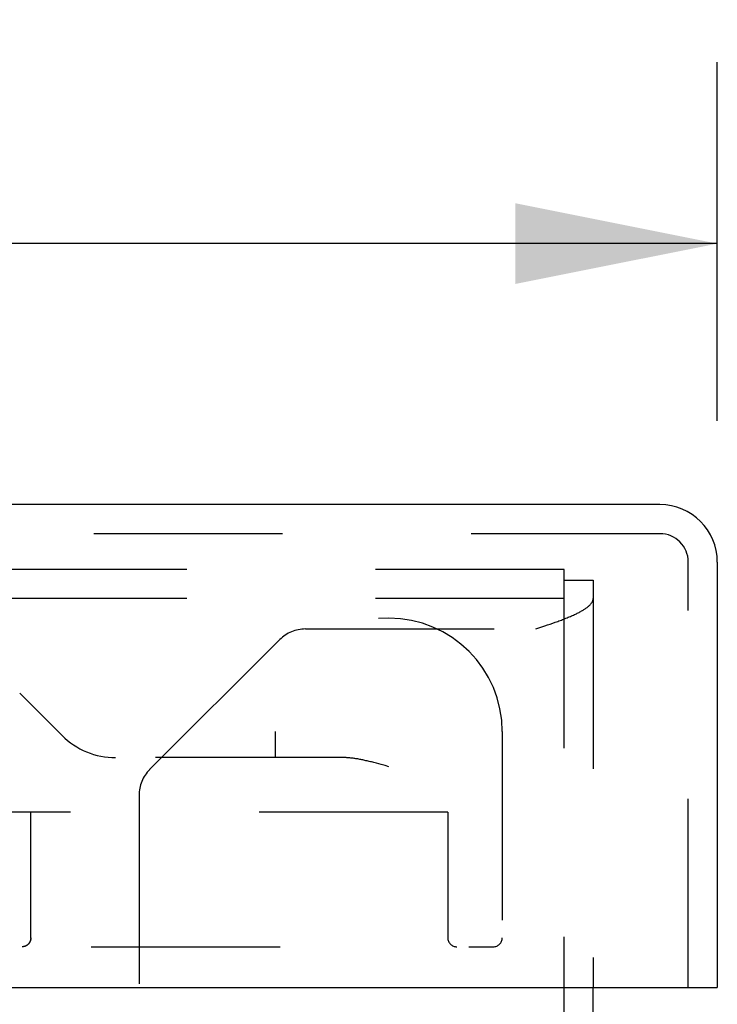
# Model space of a CAD drawing. Header units: inches. Extents: x 0 to 56.7, y 0 to 36.7.
# Tile 8 of 15: x 24.6 to 25.8, y 7.6 to 9.2. Entities that reach past the tile are written whole.
import ezdxf

# ---------------------------------------------------------------- set-up
doc = ezdxf.new("R2010")
doc.units = ezdxf.units.IN
doc.header["$LTSCALE"] = 3.116667
doc.header["$MEASUREMENT"] = 0
doc.linetypes.add('HIDDEN', pattern=[0.2, 0.1, -0.1])
doc.layers.get('0').update_dxf_attribs({"linetype": 'CONTINUOUS'})
for name, color, linetype in [('DEFAULT_2', 8, 'HIDDEN'), ('DIMENSIONS', 7, 'CONTINUOUS'), ('DOOR_ASSEMBLY', 7, 'CONTINUOUS')]:
    doc.layers.add(name, color=color, linetype=linetype)
doc.styles.get("Standard").update_dxf_attribs({"font": 'arial.ttf'})
doc.dimstyles.new('DIMSTYLE_1', dxfattribs={"dimtxt": 0.25, "dimasz": 0.333333, "dimexe": 0.09, "dimexo": 0.07, "dimgap": 0.0375, "dimtad": 0, "dimtih": 1, "dimtoh": 1, "dimzin": 4, "dimdsep": 46, "dimtxsty": 'Standard', "dimblk": '_FILLED', "dimblk1": '_FILLED', "dimblk2": '_FILLED', "dimcen": 0.09, "dimadec": 3, "dimazin": 1, "dimtfac": 1, "dimtdec": 3, "dimtofl": 0, "dimtmove": 0, "dimatfit": 3, "dimldrblk": '_FILLED', "dimfxl": 0, "dimtolj": 1, "dimtzin": 4, "dimarcsym": 0})

# ---------------------------------------------------------------- blocks, each defined once
blk = doc.blocks.new('_FILLED')
at = {"color": 0, "linetype": 'ByBlock'}
blk.add_solid([(0, 0), (-1, 0.2), (-1, -0.2)], dxfattribs=at)
blk = doc.blocks.new('*D11')
at = {"layer": 'DIMENSIONS', "color": 2, "linetype": 'Continuous'}
for p, q in [((13.3795, 8.5331), (13.3795, 9.1258)), ((25.7545, 8.5331), (25.7545, 9.1258)), ((13.3795, 8.8258), (18.4336, 8.8258)), ((25.7545, 8.8258), (20.7003, 8.8258))]:
    blk.add_line(p, q, dxfattribs=at)
at = {"layer": 'DIMENSIONS', "color": 2, "linetype": 'Continuous', "xscale": 0.3333333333, "yscale": 0.3333333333, "zscale": 0.3333333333, "rotation": 180}
blk.add_blockref('_FILLED', (13.3795, 8.8258), dxfattribs=at)
at = {"layer": 'DIMENSIONS', "color": 2, "linetype": 'Continuous', "xscale": 0.3333333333, "yscale": 0.3333333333, "zscale": 0.3333333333}
blk.add_blockref('_FILLED', (25.7545, 8.8258), dxfattribs=at)
at = {"layer": 'DIMENSIONS', "color": 2, "linetype": 'Continuous', "insert": (19.567, 8.9508), "char_height": 0.25, "width": 2.016729, "attachment_point": 2, "line_spacing_factor": 0.9}
blk.add_mtext('12.38 DOOR', dxfattribs=at)

msp = doc.modelspace()

# ---------------------------------------------------------------- linework, layer by layer
at = {"color": 3, "linetype": 'Continuous'}
msp.add_line((25.5495, 2.3823), (25.5495, 7.5965), dxfattribs=at)
at = {"layer": 'DEFAULT_2', "color": 8, "linetype": 'HIDDEN'}
for p, q in [((25.5015, 8.2875), (13.5975, 8.2875)), ((25.5015, 2.3823), (25.5015, 8.2875)), ((25.5015, 8.2695), (25.5495, 8.2695)), ((25.5495, 8.2695), (25.5495, 7.5965)), ((25.5015, 8.2395), (13.5975, 8.2395)), ((25.4827, 8.1988), (25.4869, 8.2002)), ((25.5027, 8.2062), (25.5046, 8.2069)), ((25.0743, 8.1891), (25.4547, 8.1891)), ((25.4547, 8.1891), (25.4612, 8.1913)), ((25.4612, 8.1913), (25.4699, 8.1943)), ((25.4699, 8.1943), (25.4742, 8.1958)), ((25.4742, 8.1958), (25.4785, 8.1973)), ((25.4785, 8.1973), (25.4827, 8.1988)), ((25.0319, 8.1715), (24.817, 7.9567)), ((24.7995, 7.9143), (24.7995, 2.8495))]:
    msp.add_line(p, q, dxfattribs=at)
for points in [[(25.5046, 8.2069), (25.5064, 8.2076), (25.5082, 8.2084), (25.51, 8.2091), (25.5118, 8.2099), (25.5135, 8.2106), (25.5152, 8.2114), (25.5169, 8.2121), (25.5185, 8.2128), (25.5201, 8.2136), (25.5217, 8.2143), (25.5232, 8.2151), (25.5247, 8.2158), (25.5262, 8.2165), (25.5276, 8.2173), (25.529, 8.218), (25.5303, 8.2188), (25.5316, 8.2195), (25.5329, 8.2202), (25.5341, 8.221), (25.5353, 8.2217), (25.5364, 8.2225), (25.5375, 8.2232), (25.5385, 8.224), (25.5395, 8.2247), (25.5405, 8.2254), (25.5414, 8.2262), (25.5422, 8.2269), (25.5431, 8.2277), (25.5438, 8.2284), (25.5446, 8.2291), (25.5452, 8.2299), (25.5458, 8.2306), (25.5464, 8.2314), (25.5469, 8.2321), (25.5474, 8.2328), (25.5479, 8.2336), (25.5482, 8.2343), (25.5486, 8.2351), (25.5488, 8.2358), (25.5491, 8.2366), (25.5492, 8.2373), (25.5494, 8.238), (25.5494, 8.2388), (25.5495, 8.2395)], [(25.4869, 8.2002), (25.4889, 8.201), (25.4909, 8.2017), (25.493, 8.2025), (25.4949, 8.2032), (25.4969, 8.2039), (25.4989, 8.2047), (25.5008, 8.2054), (25.5027, 8.2062)]]:
    msp.add_lwpolyline(points, dxfattribs=at)
for centre, start, end in [((25.0743, 8.1291), 90, 135), ((24.8595, 7.9143), 135, 180)]:
    msp.add_arc(centre, 0.06, start, end, dxfattribs=at)
at = {"layer": 'DOOR_ASSEMBLY', "color": 3, "linetype": 'Continuous'}
for p, q in [((25.6597, 8.3945), (13.4743, 8.3945)), ((25.7545, 8.2997), (25.7545, 7.5965)), ((13.3945, 7.5965), (25.7395, 7.5965))]:
    msp.add_line(p, q, dxfattribs=at)
at = {"layer": 'DOOR_ASSEMBLY', "color": 8, "linetype": 'HIDDEN'}
for p, q in [((25.6597, 8.3465), (13.4743, 8.3465)), ((25.7065, 7.5965), (25.7065, 8.2997)), ((24.6024, 8.0831), (24.6724, 8.0131)), ((25.0244, 8.0195), (25.0244, 7.9765)), ((25.3994, 8.0195), (25.3994, 7.679)), ((25.1384, 7.9765), (24.6977, 7.9765)), ((25.1954, 7.9661), (25.1914, 7.9672)), ((25.1995, 7.965), (25.1954, 7.9661)), ((25.2057, 7.9633), (25.1995, 7.965)), ((25.2119, 7.9615), (25.2057, 7.9633)), ((25.3094, 7.8865), (24.5781, 7.8865)), ((24.6206, 7.679), (24.6206, 7.8865)), ((24.6208, 7.679), (24.6208, 7.8865)), ((25.3094, 7.8865), (25.3094, 7.679)), ((23.474, 7.664), (25.3844, 7.664)), ((24.6071, 7.664), (24.6066, 7.664))]:
    msp.add_line(p, q, dxfattribs=at)
at = {"layer": 'DOOR_ASSEMBLY', "color": 7, "linetype": 'Continuous'}
msp.add_line((25.7395, 7.5965), (25.7545, 7.5965), dxfattribs=at)
at = {"layer": 'DOOR_ASSEMBLY', "color": 8, "linetype": 'HIDDEN'}
for points in [[(25.1914, 7.9672), (25.1894, 7.9677), (25.1875, 7.9683), (25.1855, 7.9688), (25.1836, 7.9693), (25.1817, 7.9697), (25.1798, 7.9702), (25.1779, 7.9707), (25.1761, 7.9711), (25.1742, 7.9715), (25.1725, 7.9719), (25.1707, 7.9723), (25.169, 7.9727), (25.1672, 7.973), (25.1656, 7.9734), (25.1639, 7.9737), (25.1623, 7.974), (25.1607, 7.9743), (25.1591, 7.9746), (25.1576, 7.9748), (25.1561, 7.975), (25.1546, 7.9753), (25.1532, 7.9754), (25.1518, 7.9756), (25.1504, 7.9758), (25.1491, 7.9759), (25.1478, 7.9761), (25.1465, 7.9762), (25.1453, 7.9763), (25.1441, 7.9763), (25.1429, 7.9764), (25.1417, 7.9765), (25.1406, 7.9765), (25.1395, 7.9765), (25.1384, 7.9765)], [(24.6208, 7.679), (24.6208, 7.6788), (24.6208, 7.6785), (24.6208, 7.6783), (24.6208, 7.678), (24.6208, 7.6778), (24.6208, 7.6775), (24.6207, 7.6772), (24.6207, 7.677), (24.6207, 7.6767), (24.6206, 7.6765), (24.6206, 7.6762), (24.6205, 7.676), (24.6205, 7.6757), (24.6204, 7.6755), (24.6204, 7.6752), (24.6203, 7.675), (24.6202, 7.6747), (24.6202, 7.6744), (24.6201, 7.6742), (24.62, 7.6739), (24.6199, 7.6737), (24.6198, 7.6734), (24.6197, 7.6732), (24.6196, 7.6729), (24.6195, 7.6727), (24.6194, 7.6724), (24.6193, 7.6722), (24.6192, 7.6719), (24.6191, 7.6717), (24.6189, 7.6714), (24.6188, 7.6712), (24.6186, 7.6709), (24.6185, 7.6707), (24.6183, 7.6704), (24.6182, 7.6702), (24.618, 7.67), (24.6178, 7.6697), (24.6177, 7.6695), (24.6175, 7.6693), (24.6173, 7.669), (24.6171, 7.6688), (24.6169, 7.6686), (24.6167, 7.6683), (24.6165, 7.6681), (24.6162, 7.6679), (24.616, 7.6677), (24.6158, 7.6675), (24.6155, 7.6673), (24.6153, 7.6671), (24.615, 7.6669), (24.6148, 7.6667), (24.6145, 7.6665), (24.6143, 7.6663), (24.614, 7.6661), (24.6137, 7.6659), (24.6134, 7.6658), (24.6131, 7.6656), (24.6128, 7.6655), (24.6125, 7.6653), (24.6122, 7.6652), (24.6119, 7.665), (24.6116, 7.6649), (24.6112, 7.6648), (24.6109, 7.6647), (24.6106, 7.6646), (24.6103, 7.6645), (24.6099, 7.6644), (24.6096, 7.6643), (24.6092, 7.6643), (24.6089, 7.6642), (24.6085, 7.6641), (24.6082, 7.6641), (24.6078, 7.6641), (24.6075, 7.664), (24.607, 7.664)], [(24.6206, 7.679), (24.6206, 7.6788), (24.6206, 7.6785), (24.6206, 7.6783), (24.6206, 7.678), (24.6206, 7.6777), (24.6206, 7.6775), (24.6205, 7.6772), (24.6205, 7.677), (24.6205, 7.6767), (24.6204, 7.6765), (24.6204, 7.6762), (24.6203, 7.676), (24.6203, 7.6757), (24.6202, 7.6755), (24.6202, 7.6752), (24.6201, 7.6749), (24.62, 7.6747), (24.62, 7.6744), (24.6199, 7.6742), (24.6198, 7.6739), (24.6197, 7.6737), (24.6196, 7.6734), (24.6195, 7.6732), (24.6194, 7.6729), (24.6193, 7.6727), (24.6192, 7.6724), (24.6191, 7.6722), (24.619, 7.6719), (24.6189, 7.6717), (24.6187, 7.6714), (24.6186, 7.6712), (24.6184, 7.6709), (24.6183, 7.6707), (24.6181, 7.6704), (24.618, 7.6702), (24.6178, 7.67), (24.6176, 7.6697), (24.6175, 7.6695), (24.6173, 7.6692), (24.6171, 7.669), (24.6169, 7.6688), (24.6167, 7.6686), (24.6165, 7.6683), (24.6163, 7.6681), (24.6161, 7.6679), (24.6158, 7.6677), (24.6156, 7.6675), (24.6154, 7.6673), (24.6151, 7.6671), (24.6149, 7.6669), (24.6146, 7.6667), (24.6143, 7.6665), (24.6141, 7.6663), (24.6138, 7.6661), (24.6135, 7.6659), (24.6132, 7.6658), (24.6129, 7.6656), (24.6126, 7.6655), (24.6123, 7.6653), (24.612, 7.6652), (24.6117, 7.665), (24.6114, 7.6649), (24.6111, 7.6648), (24.6108, 7.6647), (24.6104, 7.6646), (24.6101, 7.6645), (24.6098, 7.6644), (24.6094, 7.6643), (24.6091, 7.6643), (24.6087, 7.6642), (24.6084, 7.6641), (24.608, 7.6641), (24.6077, 7.6641), (24.6073, 7.664)]]:
    msp.add_lwpolyline(points, dxfattribs=at)
at = {"layer": 'DOOR_ASSEMBLY', "color": 3, "linetype": 'Continuous'}
msp.add_arc((25.6597, 8.2997), 0.0948, 0, 90, dxfattribs=at)
at = {"layer": 'DOOR_ASSEMBLY', "color": 8, "linetype": 'HIDDEN'}
for centre, radius, start, end in [((25.6597, 8.2997), 0.0468, 0, 90), ((25.2119, 8.0195), 0.1875, 0, 180), ((24.7607, 8.1015), 0.125, 225, 270), ((25.3244, 7.679), 0.015, 180, 270), ((25.3844, 7.679), 0.015, 270, 360)]:
    msp.add_arc(centre, radius, start, end, dxfattribs=at)

# ---------------------------------------------------------------- dimensions: what is measured, and where the dimension line sits
at = {"layer": 'DIMENSIONS', "color": 2, "linetype": 'Continuous'}
dim = msp.add_linear_dim(base=(25.7544660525, 8.8257641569), p1=(13.3794660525, 9.1957641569), p2=(25.7544660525, 9.1957641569), text='<> DOOR', dimstyle='DIMSTYLE_1', dxfattribs=at)
dim.commit()
dim.dimension.update_dxf_attribs({"geometry": '*D11', "text_midpoint": (19.5669660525, 8.8257641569), "dimtype": 160})

doc.saveas('drawing.dxf')
